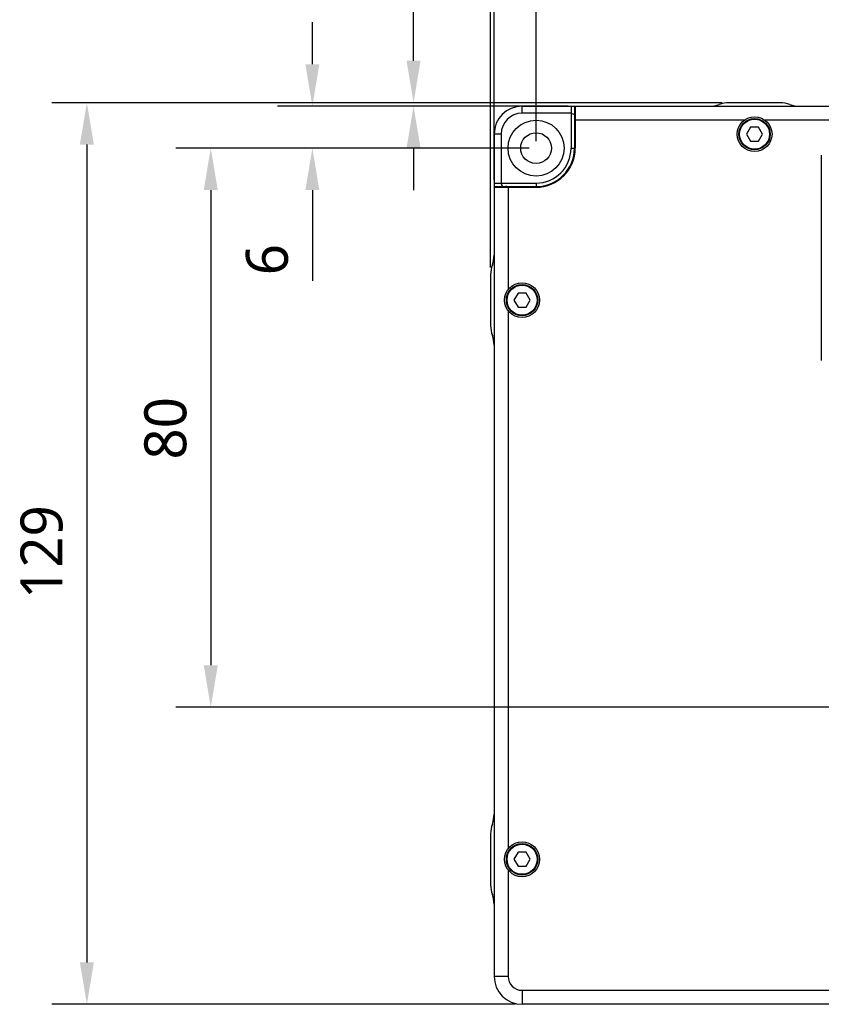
# Model space of a CAD drawing. Header units: millimetres. Extents: x 0 to 365, y 0 to 214.
# Tile 5 of 19: x 71 to 128, y 72 to 143. Entities that reach past the tile are written whole.
import ezdxf

# ---------------------------------------------------------------- set-up
doc = ezdxf.new("R2010")
doc.units = ezdxf.units.MM
doc.header["$LTSCALE"] = 23.1
doc.header["$PDMODE"] = 3
doc.header["$PDSIZE"] = 8
doc.layers.get('0').update_dxf_attribs({"linetype": 'CONTINUOUS'})
doc.layers.get('Defpoints').update_dxf_attribs({"linetype": 'CONTINUOUS'})
doc.layers.add('00_COMPONENTS', color=7, linetype='CONTINUOUS')
doc.layers.add('51__DRAFT_DIMS', color=7, linetype='CONTINUOUS')
doc.styles.get("Standard").update_dxf_attribs({"font": 'Roboto-Regular.ttf'})
doc.dimstyles.new('DIMSTYLE_1', dxfattribs={"dimtxt": 3, "dimasz": 3, "dimexe": 2.5, "dimexo": 0.5, "dimgap": 0.75, "dimtad": 1, "dimlfac": 2, "dimdsep": 46, "dimtxsty": 'STANDARD', "dimblk": '_FILLED', "dimblk1": '_FILLED', "dimblk2": '_FILLED', "dimcen": 0.09, "dimclrt": 3, "dimazin": 2, "dimtp": 0.3, "dimtm": 0.3, "dimtfac": 1, "dimtofl": 0, "dimtmove": 0, "dimatfit": 3, "dimldrblk": '_FILLED', "dimfxl": 1, "dimtolj": 1, "dimarcsym": 0})
doc.dimstyles.new('DIMSTYLE_2', dxfattribs={"dimtxt": 3, "dimasz": 3, "dimexe": 2.5, "dimexo": 0.5, "dimgap": 0.75, "dimtad": 1, "dimlfac": 2, "dimdsep": 46, "dimtxsty": 'STANDARD', "dimblk": '_FILLED', "dimblk1": '_FILLED', "dimblk2": '_FILLED', "dimcen": 0.09, "dimclrt": 3, "dimazin": 2, "dimtp": 0.1, "dimtm": 0.1, "dimtfac": 1, "dimtofl": 0, "dimtmove": 0, "dimatfit": 3, "dimldrblk": '_FILLED', "dimfxl": 1, "dimtolj": 1, "dimarcsym": 0})
doc.dimstyles.new('DIMSTYLE_3', dxfattribs={"dimtxt": 3, "dimasz": 3, "dimexe": 2.5, "dimexo": 0.5, "dimgap": 0.75, "dimtad": 1, "dimlfac": 2, "dimdsep": 46, "dimtxsty": 'STANDARD', "dimblk": '_FILLED', "dimblk1": '_FILLED', "dimblk2": '_FILLED', "dimcen": 0.09, "dimclrt": 3, "dimazin": 2, "dimtp": 0.5, "dimtm": 0.5, "dimtfac": 1, "dimtofl": 0, "dimtmove": 0, "dimatfit": 3, "dimldrblk": '_FILLED', "dimfxl": 1, "dimtolj": 1, "dimarcsym": 0})

# ---------------------------------------------------------------- blocks, each defined once
blk = doc.blocks.new('_FILLED')
at = {"color": 0, "linetype": 'ByBlock'}
blk.add_solid([(0, 0), (-1, 0.167), (-1, -0.167)], dxfattribs=at)
blk = doc.blocks.new('*D2')
at = {"layer": '51__DRAFT_DIMS', "color": 0, "lineweight": -2}
for p, q in [((92.04, 139.526), (92.04, 142.526)), ((110.337, 136.526), (89.54, 136.526)), ((107.537, 133.526), (89.54, 133.526)), ((92.04, 130.526), (92.04, 124.025))]:
    blk.add_line(p, q, dxfattribs=at)
at = {"layer": 'Defpoints', "color": 0}
for p in [(110.837, 136.526), (92.04, 133.526), (108.037, 133.526)]:
    blk.add_point(p, dxfattribs=at)
at = {"layer": '51__DRAFT_DIMS', "color": 0, "linetype": 'ByBlock', "lineweight": -2, "xscale": 3, "yscale": 3, "zscale": 3}
for p, rotation in [((92.04, 136.526), 270), ((92.04, 133.526), 90)]:
    blk.add_blockref('_FILLED', p, dxfattribs=dict(at, rotation=rotation))
at = {"layer": '51__DRAFT_DIMS', "color": 3, "insert": (87.29, 126.671), "char_height": 3, "attachment_point": 3, "rotation": 90, "line_spacing_factor": 0.9}
blk.add_mtext('\\A1;6', dxfattribs=at)
blk = doc.blocks.new('*D3')
at = {"layer": '51__DRAFT_DIMS', "color": 0, "lineweight": -2}
for p, q in [((107.537, 133.526), (82.275, 133.526)), ((84.775, 130.526), (84.775, 96.526)), ((163.787, 93.526), (82.275, 93.526))]:
    blk.add_line(p, q, dxfattribs=at)
at = {"layer": 'Defpoints', "color": 0}
for p in [(108.037, 133.526), (84.775, 93.526), (164.287, 93.526)]:
    blk.add_point(p, dxfattribs=at)
at = {"layer": '51__DRAFT_DIMS', "color": 0, "linetype": 'ByBlock', "lineweight": -2, "xscale": 3, "yscale": 3, "zscale": 3}
for p, rotation in [((84.775, 133.526), 89.99999999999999), ((84.775, 93.526), 270)]:
    blk.add_blockref('_FILLED', p, dxfattribs=dict(at, rotation=rotation))
at = {"layer": '51__DRAFT_DIMS', "color": 3, "insert": (80.025, 113.482), "char_height": 3, "attachment_point": 2, "rotation": 90, "line_spacing_factor": 0.9}
blk.add_mtext('\\A1;80', dxfattribs=at)
blk = doc.blocks.new('*D4')
at = {"layer": '51__DRAFT_DIMS', "color": 0, "lineweight": -2}
for p, q in [((99.276, 139.776), (99.276, 149.888)), ((121.336, 136.776), (96.776, 136.776)), ((110.337, 136.526), (96.776, 136.526)), ((99.276, 133.526), (99.276, 130.526))]:
    blk.add_line(p, q, dxfattribs=at)
at = {"layer": 'Defpoints', "color": 0}
for p in [(121.836, 136.776), (99.276, 136.526), (110.837, 136.526)]:
    blk.add_point(p, dxfattribs=at)
at = {"layer": '51__DRAFT_DIMS', "color": 0, "linetype": 'ByBlock', "lineweight": -2, "xscale": 3, "yscale": 3, "zscale": 3}
for p, rotation in [((99.276, 136.776), 270), ((99.276, 136.526), 90)]:
    blk.add_blockref('_FILLED', p, dxfattribs=dict(at, rotation=rotation))
at = {"layer": '51__DRAFT_DIMS', "color": 3, "insert": (94.526, 143.693), "char_height": 3, "attachment_point": 1, "rotation": 90, "line_spacing_factor": 0.9}
blk.add_mtext('\\A1;0.5', dxfattribs=at)
blk = doc.blocks.new('*D5')
at = {"layer": '51__DRAFT_DIMS', "color": 0, "lineweight": -2}
for p, q in [((104.787, 124.977), (104.787, 153.292)), ((105.037, 131.226), (105.037, 153.292)), ((101.787, 150.792), (91.674, 150.792)), ((108.037, 150.792), (111.037, 150.792))]:
    blk.add_line(p, q, dxfattribs=at)
at = {"layer": 'Defpoints', "color": 0}
for p in [(105.037, 150.792), (105.037, 130.726), (104.787, 124.477)]:
    blk.add_point(p, dxfattribs=at)
at = {"layer": '51__DRAFT_DIMS', "color": 0, "linetype": 'ByBlock', "lineweight": -2, "xscale": 3, "yscale": 3, "zscale": 3}
blk.add_blockref('_FILLED', (104.787, 150.792), dxfattribs=at)
at = {"layer": '51__DRAFT_DIMS', "color": 0, "linetype": 'ByBlock', "lineweight": -2, "xscale": 3, "yscale": 3, "zscale": 3, "rotation": 180}
blk.add_blockref('_FILLED', (105.037, 150.792), dxfattribs=at)
at = {"layer": '51__DRAFT_DIMS', "color": 3, "insert": (97.87, 155.542), "char_height": 3, "attachment_point": 3, "line_spacing_factor": 0.9}
blk.add_mtext('\\A1;0.5', dxfattribs=at)
blk = doc.blocks.new('*D6')
at = {"layer": '51__DRAFT_DIMS', "color": 0, "lineweight": -2}
for p, q in [((121.336, 136.776), (73.413, 136.776)), ((75.913, 133.776), (75.913, 75.276)), ((106.537, 72.276), (73.413, 72.276))]:
    blk.add_line(p, q, dxfattribs=at)
at = {"layer": 'Defpoints', "color": 0}
for p in [(121.836, 136.776), (75.913, 72.276), (107.037, 72.276)]:
    blk.add_point(p, dxfattribs=at)
at = {"layer": '51__DRAFT_DIMS', "color": 0, "linetype": 'ByBlock', "lineweight": -2, "xscale": 3, "yscale": 3, "zscale": 3}
for p, rotation in [((75.913, 136.776), 89.99999999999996), ((75.913, 72.276), 270)]:
    blk.add_blockref('_FILLED', p, dxfattribs=dict(at, rotation=rotation))
at = {"layer": '51__DRAFT_DIMS', "color": 3, "insert": (71.163, 104.625), "char_height": 3, "attachment_point": 2, "rotation": 90, "line_spacing_factor": 0.9}
blk.add_mtext('\\A1;129', dxfattribs=at)
blk = doc.blocks.new('*D8')
at = {"layer": '51__DRAFT_DIMS', "color": 0, "lineweight": -2}
for p, q in [((108.037, 134.026), (108.037, 151.724)), ((164.287, 94.026), (164.287, 151.724)), ((111.037, 149.224), (161.287, 149.224))]:
    blk.add_line(p, q, dxfattribs=at)
at = {"layer": 'Defpoints', "color": 0}
for p in [(164.287, 149.224), (108.037, 133.526), (164.287, 93.526)]:
    blk.add_point(p, dxfattribs=at)
at = {"layer": '51__DRAFT_DIMS', "color": 0, "linetype": 'ByBlock', "lineweight": -2, "xscale": 3, "yscale": 3, "zscale": 3, "rotation": 180}
blk.add_blockref('_FILLED', (108.037, 149.224), dxfattribs=at)
at = {"layer": '51__DRAFT_DIMS', "color": 0, "linetype": 'ByBlock', "lineweight": -2, "xscale": 3, "yscale": 3, "zscale": 3}
blk.add_blockref('_FILLED', (164.287, 149.224), dxfattribs=at)
at = {"layer": '51__DRAFT_DIMS', "color": 3, "insert": (136.238, 153.974), "char_height": 3, "attachment_point": 2, "line_spacing_factor": 0.9}
blk.add_mtext('\\A1;112.5', dxfattribs=at)
blk = doc.blocks.new('*D9')
at = {"layer": '51__DRAFT_DIMS', "color": 0, "lineweight": -2}
for p, q in [((104.787, 124.977), (104.787, 159.14)), ((167.287, 105.22), (167.287, 159.14)), ((107.787, 156.64), (164.287, 156.64))]:
    blk.add_line(p, q, dxfattribs=at)
at = {"layer": 'Defpoints', "color": 0}
for p in [(167.287, 156.64), (104.787, 124.477), (167.287, 104.72)]:
    blk.add_point(p, dxfattribs=at)
at = {"layer": '51__DRAFT_DIMS', "color": 0, "linetype": 'ByBlock', "lineweight": -2, "xscale": 3, "yscale": 3, "zscale": 3, "rotation": 180}
blk.add_blockref('_FILLED', (104.787, 156.64), dxfattribs=at)
at = {"layer": '51__DRAFT_DIMS', "color": 0, "linetype": 'ByBlock', "lineweight": -2, "xscale": 3, "yscale": 3, "zscale": 3}
blk.add_blockref('_FILLED', (167.287, 156.64), dxfattribs=at)
at = {"layer": '51__DRAFT_DIMS', "color": 3, "insert": (136.119, 161.39), "char_height": 3, "attachment_point": 2, "line_spacing_factor": 0.9}
blk.add_mtext('\\A1;125', dxfattribs=at)

msp = doc.modelspace()

# ---------------------------------------------------------------- linework, layer by layer
at = {"layer": '00_COMPONENTS', "color": 7}
for p, q in [((125.4883, 136.7755), (121.8357, 136.7755)), ((107.037, 136.5255), (160.487, 136.5255)), ((110.537, 136.0255), (107.037, 136.0255)), ((110.537, 136.5255), (110.537, 133.5255)), ((110.537, 136.0255), (110.787, 135.9219)), ((110.787, 136.5255), (110.787, 133.5255)), ((110.837, 136.5255), (110.837, 133.5255)), ((122.912, 135.5255), (110.837, 135.5255)), ((159.737, 135.5255), (124.412, 135.5255)), ((123.3734, 135.0255), (123.0847, 134.5255)), ((123.9507, 135.0255), (123.3734, 135.0255)), ((124.2394, 134.5255), (123.9507, 135.0255)), ((105.037, 134.5255), (105.037, 74.2755)), ((105.537, 134.5255), (105.537, 131.0255)), ((123.0847, 134.5255), (123.3734, 134.0255)), ((123.3734, 134.0255), (123.9507, 134.0255)), ((123.9507, 134.0255), (124.2394, 134.5255)), ((128.437, 133.0255), (128.437, 118.3255)), ((105.037, 131.0255), (108.037, 131.0255)), ((105.6406, 130.7755), (105.537, 131.0255)), ((105.037, 130.7755), (108.037, 130.7755)), ((105.037, 130.7255), (108.037, 130.7255)), ((106.037, 130.7255), (106.037, 123.4005)), ((104.787, 124.4768), (104.787, 120.8242)), ((106.7484, 123.1505), (106.4597, 122.6505)), ((106.4597, 122.6505), (106.7484, 122.1505)), ((107.3257, 123.1505), (106.7484, 123.1505)), ((107.6144, 122.6505), (107.3257, 123.1505)), ((107.3257, 122.1505), (107.6144, 122.6505)), ((106.037, 121.9005), (106.037, 83.4005)), ((106.7484, 122.1505), (107.3257, 122.1505)), ((104.787, 84.4768), (104.787, 80.8242)), ((106.7484, 83.1505), (106.4597, 82.6505)), ((107.3257, 83.1505), (106.7484, 83.1505)), ((107.6144, 82.6505), (107.3257, 83.1505)), ((106.4597, 82.6505), (106.7484, 82.1505)), ((107.3257, 82.1505), (107.6144, 82.6505)), ((106.037, 81.9005), (106.037, 74.2755)), ((106.7484, 82.1505), (107.3257, 82.1505)), ((107.037, 73.2755), (141.537, 73.2755)), ((162.1657, 72.2755), (107.037, 72.2755))]:
    msp.add_line(p, q, dxfattribs=at)
at = {"layer": '00_COMPONENTS', "color": 4}
for p, q in [((107.037, 136.0255), (107.037, 136.5255)), ((105.537, 134.5255), (105.037, 134.5255)), ((110.537, 133.5255), (110.787, 133.5255)), ((108.037, 131.0255), (108.037, 130.7755)), ((106.037, 74.2755), (105.037, 74.2755)), ((107.037, 73.2755), (107.037, 72.2755))]:
    msp.add_line(p, q, dxfattribs=at)
at = {"layer": '00_COMPONENTS', "color": 7}
for centre, radius in [((108.037, 133.5255), 2), ((123.662, 134.5255), 1.25), ((123.662, 134.5255), 1.125), ((108.037, 133.5255), 1.1), ((107.037, 122.6505), 1.25), ((107.037, 122.6505), 1.125), ((107.037, 82.6505), 1.25), ((107.037, 82.6505), 1.125)]:
    msp.add_circle(centre, radius, dxfattribs=at)
at = {"layer": '00_COMPONENTS', "color": 4}
for centre in [(123.662, 134.5255), (107.037, 122.6505), (107.037, 82.6505)]:
    msp.add_circle(centre, 1.075, dxfattribs=at)
at = {"layer": '00_COMPONENTS', "color": 7}
for centre, radius, start, end in [((121.8357, 134.7755), 2, 90, 110.364135), ((125.4883, 134.7755), 2, 69.635865, 90), ((107.037, 134.5255), 2, 90, 180), ((107.037, 134.5255), 1.5, 90, 180), ((120.4438, 138.5255), 2, 270, 290.364135), ((126.8803, 138.5255), 2, 249.635865, 270), ((111.287, 135.6255), 0.5, 154.170992, 180), ((108.037, 133.5255), 2.8, 270, 0), ((108.037, 133.5255), 2.75, 270, 0), ((108.037, 133.5255), 2.5, 270, 0), ((105.937, 130.2755), 0.5, 90, 115.829008), ((103.037, 125.8687), 2, 339.635865, 0), ((106.787, 124.4768), 2, 159.635865, 180), ((106.787, 120.8242), 2, 180, 200.364135), ((103.037, 119.4323), 2, 0, 20.364135), ((103.037, 85.8687), 2, 339.635865, 0), ((106.787, 84.4768), 2, 159.635865, 180), ((106.787, 80.8242), 2, 180, 200.364135), ((103.037, 79.4323), 2, 0, 20.364135), ((107.037, 74.2755), 2, 180, 270), ((107.037, 74.2755), 1, 180, 270)]:
    msp.add_arc(centre, radius, start, end, dxfattribs=at)

# ---------------------------------------------------------------- dimensions: what is measured, and where the dimension line sits
at = {"layer": '51__DRAFT_DIMS', "color": 4}
for base, p1, p2, dimstyle, picture, middle in [((167.287, 156.6402), (104.787, 124.4768), (167.287, 104.7203), 'DIMSTYLE_3', '*D9', (136.1191, 156.6402)), ((105.037, 150.7921), (104.787, 124.4768), (105.037, 130.7255), 'DIMSTYLE_2', '*D5', (95.147, 150.7921)), ((164.287, 149.2237), (108.037, 133.5255), (164.287, 93.5255), 'DIMSTYLE_1', '*D8', (136.2382, 149.2237))]:
    dim = msp.add_linear_dim(base=base, p1=p1, p2=p2, dimstyle=dimstyle, dxfattribs=at)
    dim.commit()
    dim.dimension.update_dxf_attribs({"geometry": picture, "text_midpoint": middle, "dimtype": 160})
for base, p1, p2, dimstyle, picture, middle in [((99.2756, 136.5255), (121.8357, 136.7755), (110.837, 136.5255), 'DIMSTYLE_2', '*D4', (99.2756, 146.4156)), ((92.0403, 133.5255), (110.837, 136.5255), (108.037, 133.5255), 'DIMSTYLE_2', '*D2', (92.0403, 125.7231)), ((75.9126, 72.2755), (121.8357, 136.7755), (107.037, 72.2755), 'DIMSTYLE_3', '*D6', (75.9126, 104.6251)), ((84.7746, 93.5255), (108.037, 133.5255), (164.287, 93.5255), 'DIMSTYLE_1', '*D3', (84.7746, 113.4816))]:
    dim = msp.add_linear_dim(base=base, p1=p1, p2=p2, angle=270, dimstyle=dimstyle, dxfattribs=at)
    dim.commit()
    dim.dimension.update_dxf_attribs({"geometry": picture, "text_midpoint": middle, "dimtype": 160})

doc.saveas('drawing.dxf')
